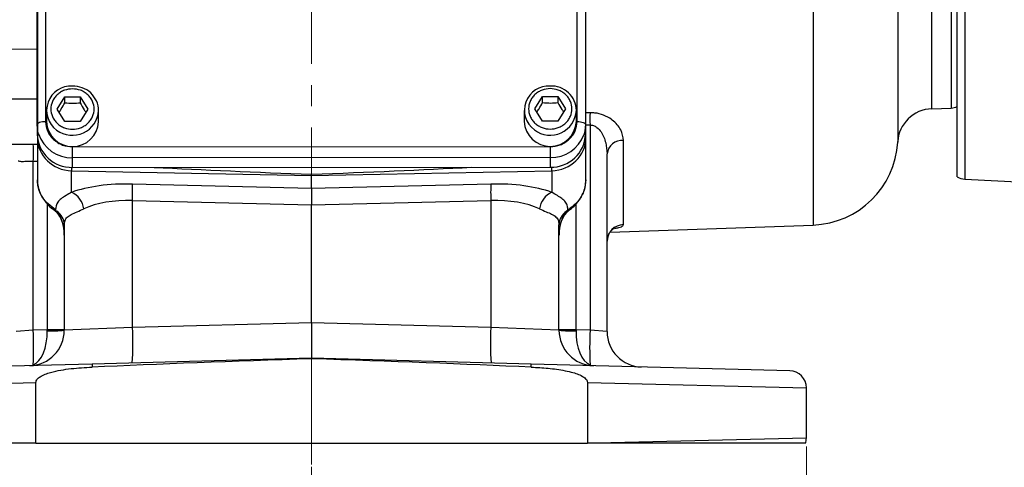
# Model space of a CAD drawing. Header units: inches. Extents: x 0.6 to 16.3, y 0.2 to 11.5.
# Tile 3 of 8: x 3 to 7.6, y 4.2 to 6.3. Entities that reach past the tile are written whole.
import ezdxf

# ---------------------------------------------------------------- set-up
doc = ezdxf.new("R2010")
doc.units = ezdxf.units.IN
doc.header["$MEASUREMENT"] = 0
doc.linetypes.add('CENTERX2', pattern=[0.8, 0.5, -0.1, 0.1, -0.1])
doc.styles.add('SLDTEXTSTYLE0', font='TXT', dxfattribs={"width": 0.75})
doc.dimstyles.new('SLDDIMSTYLE5', dxfattribs={"dimtxt": 0.137795, "dimasz": 0.14, "dimexe": 0, "dimexo": 0.0625, "dimgap": 0.034449, "dimtad": 0, "dimdec": 1, "dimlfac": 1.5, "dimrnd": 1e-09, "dimzin": 4, "dimdsep": 46, "dimtxsty": 'SLDTEXTSTYLE0', "dimblk1": 'CLOSED', "dimblk2": 'CLOSED', "dimsah": 1, "dimcen": 0.09, "dimadec": 0, "dimazin": 1, "dimtfac": 1, "dimtdec": 1, "dimtofl": 0, "dimtmove": 0, "dimatfit": 3, "dimldrblk": 'CLOSED', "dimfxl": 0, "dimfrac": 2, "dimtolj": 1, "dimtzin": 12, "dimarcsym": 0})

# ---------------------------------------------------------------- blocks, each defined once
blk = doc.blocks.new('_Closed')
at = {"color": 0, "linetype": 'ByBlock', "lineweight": -2}
for p, q in [((-1, 0.166667), (0, 0)), ((-1, 0.166667), (-1, -0.166667)), ((0, 0), (-1, -0.166667)), ((0, 0), (-1, 0))]:
    blk.add_line(p, q, dxfattribs=at)
blk = doc.blocks.new('_D_10')
at = {"color": 7, "linetype": 'Continuous', "lineweight": 0}
for p, q in [((2.0194, 4.2709), (2.0194, 3.8529)), ((6.6861, 4.2709), (6.6861, 3.8529)), ((5.6747, 4.0907), (5.6327, 4.0907)), ((5.6327, 4.0907), (5.6327, 3.8719)), ((5.9801, 4.0907), (6.0221, 4.0907)), ((6.0221, 4.0907), (6.0221, 3.8719)), ((2.0194, 3.8922), (5.5119, 3.8922)), ((5.6327, 3.8719), (5.6747, 3.8719)), ((6.0221, 3.8719), (5.9801, 3.8719)), ((6.6861, 3.8922), (6.1429, 3.8922))]:
    blk.add_line(p, q, dxfattribs=at)
at = {"color": 7, "linetype": 'Continuous', "lineweight": 18, "xscale": 0.14, "yscale": 0.14, "rotation": 180.0000000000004}
blk.add_blockref('_Closed', (2.0194, 3.8922, 0.2381), dxfattribs=at)
at = {"color": 7, "linetype": 'Continuous', "lineweight": 18, "xscale": 0.14, "yscale": 0.14}
blk.add_blockref('_Closed', (6.6861, 3.8922, 0.2381), dxfattribs=at)
at = {"color": 7, "linetype": 'Continuous', "lineweight": 18, "char_height": 0.1378, "attachment_point": 1, "style": 'SLDTEXTSTYLE0'}
for s, insert in [('178', (5.6747, 4.0496)), ('7.0', (5.7001, 3.8434))]:
    blk.add_mtext(s, dxfattribs=dict(at, insert=insert))

msp = doc.modelspace()

# ---------------------------------------------------------------- linework, layer by layer
at = {"color": 7, "linetype": 'CENTERX2', "lineweight": 18}
for p, q in [((4.3528, 3.6748), (4.3528, 10.3678)), ((4.3528, 4.6856), (4.3528, 3.6748))]:
    msp.add_line(p, q, dxfattribs=at)
at = {"color": 7, "linetype": 'Continuous', "lineweight": 25}
for p, q in [((7.3981, 5.5423), (7.3981, 9.029)), ((3.0977, 6.7355), (3.0981, 5.8019)), ((5.6048, 5.8028), (5.6044, 6.7364)), ((3.0581, 5.7876), (3.0577, 6.7212)), ((5.6444, 6.7221), (5.6448, 5.7885)), ((3.0577, 6.6758), (3.0581, 5.7422)), ((3.0594, 6.6696), (3.0594, 5.7254)), ((5.6461, 5.7254), (5.6461, 6.6696)), ((3.1528, 5.8617), (3.1888, 5.9199)), ((3.1888, 5.9199), (3.2608, 5.9199)), ((3.1888, 5.8913), (3.1888, 5.9199)), ((3.2608, 5.9199), (3.2968, 5.8617)), ((3.2608, 5.9199), (3.2608, 5.8913)), ((5.4061, 5.8625), (5.4421, 5.9207)), ((5.4421, 5.9207), (5.5141, 5.9207)), ((5.4421, 5.892), (5.4421, 5.9207)), ((5.5141, 5.9207), (5.5501, 5.8625)), ((5.5141, 5.9207), (5.5141, 5.892)), ((3.1014, 5.8541), (3.1014, 5.802)), ((3.1888, 5.8035), (3.1528, 5.8617)), ((3.2968, 5.8617), (3.2608, 5.8035)), ((3.3481, 5.802), (3.3481, 5.8541)), ((5.3548, 5.8548), (5.3548, 5.8028)), ((5.4421, 5.8043), (5.4061, 5.8625)), ((5.5501, 5.8625), (5.5141, 5.8043)), ((5.6014, 5.8028), (5.6014, 5.8548)), ((7.2774, 5.8631), (7.3689, 5.8663)), ((3.0581, 5.7876), (3.0581, 5.7422)), ((3.2608, 5.8035), (3.1888, 5.8035)), ((5.5141, 5.8043), (5.4421, 5.8043)), ((5.6448, 5.7885), (5.6448, 5.7431)), ((5.6657, 5.7867), (5.6657, 4.819)), ((3.0594, 5.7226), (3.0594, 5.6211)), ((5.6461, 5.6211), (5.6461, 5.7254)), ((5.8233, 5.3168), (5.8233, 5.7139)), ((3.2248, 5.6837), (5.4781, 5.6845)), ((3.0594, 5.6211), (3.0594, 5.5277)), ((5.4782, 5.6328), (3.2248, 5.6321)), ((3.2248, 5.5867), (3.2248, 5.6321)), ((5.4782, 5.6328), (5.4782, 5.5874)), ((5.6461, 5.5277), (5.6461, 5.6211)), ((5.7461, 4.8126), (5.7461, 5.6512)), ((3.0399, 4.819), (3.0399, 5.616)), ((3.2248, 5.5867), (5.4782, 5.5874)), ((3.2203, 5.5709), (4.3528, 5.5482)), ((3.2203, 5.469), (3.2203, 5.5709)), ((4.3528, 5.5482), (5.4853, 5.5709)), ((4.3528, 5.5482), (4.3528, 5.554)), ((4.3528, 5.4876), (4.3528, 5.5482)), ((5.4853, 5.5709), (5.4853, 5.469)), ((7.4339, 5.5317), (7.7132, 5.5171)), ((4.3528, 5.4876), (3.5078, 5.5079)), ((5.1977, 5.5079), (4.3528, 5.4876)), ((4.3528, 5.4876), (4.3528, 5.4099)), ((3.1439, 5.3862), (3.1028, 5.4205)), ((3.5078, 5.4301), (4.3528, 5.4099)), ((3.5078, 4.8312), (3.5078, 5.4301)), ((4.3528, 5.4099), (5.1977, 5.4301)), ((4.3528, 4.8533), (4.3528, 5.4099)), ((5.1977, 5.4301), (5.1977, 4.8312)), ((3.1501, 5.3798), (3.1439, 5.3862)), ((5.5616, 5.3862), (5.5554, 5.3798)), ((3.1861, 5.3158), (3.1861, 4.8186)), ((5.5194, 4.8186), (5.5194, 5.3158)), ((5.7604, 5.2815), (6.7185, 5.3149)), ((3.5078, 4.8312), (3.1861, 4.8186)), ((4.3528, 4.8533), (3.5078, 4.8312)), ((4.3528, 4.8533), (4.3528, 4.6868)), ((5.1977, 4.8312), (4.3528, 4.8533)), ((5.5194, 4.8186), (5.1977, 4.8312)), ((3.0399, 4.819), (2.9594, 4.8126)), ((3.1057, 4.8207), (3.0399, 4.819)), ((3.1861, 4.8207), (3.1057, 4.8207)), ((5.5999, 4.8207), (5.5194, 4.8207)), ((5.6657, 4.819), (5.5999, 4.8207)), ((5.7461, 4.8126), (5.6657, 4.819)), ((3.3179, 4.6597), (2.0973, 4.6277)), ((4.3528, 4.6868), (3.3179, 4.6597)), ((4.3528, 4.6845), (4.3528, 4.6868)), ((5.3877, 4.6597), (4.3528, 4.6868)), ((6.6082, 4.6277), (5.3877, 4.6597)), ((2.0194, 4.5477), (3.052, 4.5731)), ((3.052, 4.2859), (3.052, 4.5731)), ((5.6535, 4.5731), (5.6535, 4.2859)), ((5.6535, 4.5731), (6.6861, 4.5477)), ((6.6861, 4.3103), (6.6861, 4.5477)), ((3.008, 4.2859), (2.0194, 4.3103)), ((3.052, 4.2859), (3.008, 4.2859)), ((3.052, 4.2859), (5.6535, 4.2859)), ((5.6976, 4.2859), (5.6535, 4.2859)), ((6.6861, 4.3103), (5.6976, 4.2859))]:
    msp.add_line(p, q, dxfattribs=at)
at = {"color": 8, "linetype": 'Continuous', "lineweight": 25}
for p, q in [((7.1168, 8.8657), (7.1168, 5.7056)), ((6.7185, 7.2857), (6.7185, 5.3149)), ((7.2774, 5.8631), (7.2774, 7.2857)), ((7.3689, 7.2857), (7.3689, 5.8663)), ((7.4339, 7.2857), (7.4339, 5.5317)), ((3.0579, 6.1419), (2.8833, 6.1437)), ((2.8833, 5.9103), (3.058, 5.9103)), ((5.6657, 5.8441), (5.6461, 5.8438)), ((5.6461, 5.7864), (5.6657, 5.7867)), ((3.0594, 5.6939), (3.0399, 5.6945)), ((3.0399, 5.616), (3.0594, 5.6154)), ((3.1057, 5.4139), (3.1057, 4.8207)), ((5.5999, 4.8207), (5.5999, 5.4142))]:
    msp.add_line(p, q, dxfattribs=at)
at = {"color": 7, "linetype": 'Continuous', "lineweight": 25, "flags": 128}
for points in [[(3.0981, 5.8019), (3.0903, 5.8017), (3.0828, 5.8008), (3.0759, 5.7995), (3.0698, 5.7977), (3.0648, 5.7956), (3.0611, 5.7931), (3.0589, 5.7904), (3.0581, 5.7876)], [(3.0648, 5.7441), (3.0613, 5.7572), (3.0581, 5.7876)], [(5.6048, 5.8028), (5.6126, 5.8025), (5.6201, 5.8017), (5.627, 5.8004), (5.6331, 5.7986), (5.638, 5.7964), (5.6417, 5.794), (5.644, 5.7913), (5.6448, 5.7885)], [(5.6448, 5.7885), (5.6416, 5.7581), (5.6367, 5.7406)], [(3.2248, 5.6321), (3.2248, 5.6356), (3.2248, 5.6404), (3.2248, 5.6463), (3.2248, 5.6531), (3.2248, 5.6606), (3.2248, 5.6683), (3.2248, 5.6762), (3.2248, 5.6837)], [(5.4781, 5.6845), (5.4782, 5.6769), (5.4782, 5.6691), (5.4782, 5.6613), (5.4782, 5.6539), (5.4782, 5.6471), (5.4782, 5.6412), (5.4782, 5.6363), (5.4782, 5.6328)]]:
    msp.add_lwpolyline(points, dxfattribs=at)
at = {"color": 8, "linetype": 'Continuous', "lineweight": 25, "flags": 128}
for points in [[(3.1028, 5.4205), (3.1013, 5.4189), (3.1012, 5.4187)], [(5.6028, 5.4205), (5.6042, 5.4189), (5.6043, 5.4187)], [(3.1439, 5.3862), (3.1394, 5.3855), (3.1361, 5.3866)], [(5.5616, 5.3862), (5.5662, 5.3855), (5.5695, 5.3866), (5.5695, 5.3866)]]:
    msp.add_lwpolyline(points, dxfattribs=at)
at = {"color": 7, "linetype": 'Continuous', "lineweight": 25}
for centre, radius, start, end in [((3.2174, 5.855), 0.1145, 86.3274, 233.9554), ((3.2298, 5.851), 0.1183, 1.4731, 92.4617), ((5.4708, 5.8558), 0.1145, 86.3274, 233.9554), ((5.4832, 5.8518), 0.1183, 1.4731, 92.4617), ((7.2832, 5.6965), 0.1667, 92, 176.8883), ((7.3661, 5.9463), 0.08, 272, 293.5782), ((7.3626, 5.8154), 1.6971, 179.0308, 180.9692), ((3.2248, 5.8084), 0.1235, 182.9753, 357.0247), ((5.4781, 5.8092), 0.1235, 182.9753, 357.0247), ((3.2194, 5.748), 0.1614, 182.0579, 271.9188), ((5.4835, 5.7488), 0.1614, 268.1193, 357.988), ((5.8178, 5.6419), 0.0723, 85.6248, 172.5959), ((2.1931, 5.6552), 0.8477, 357.3474, 2.6526), ((6.7041, 5.728), 0.4133, 272, 356.8883), ((7.4381, 5.6116), 0.08, 240, 267), ((2.3545, 5.469), 1.154, 358.0694, 1.9306), ((6.3511, 5.469), 1.154, 178.0694, 181.9306), ((3.1787, 5.3781), 0.1, 7.5632, 65.4088), ((5.5269, 5.3781), 0.1, 114.5912, 172.4368), ((3.1096, 5.3149), 0.0765, 0.6541, 57.999), ((5.5959, 5.3149), 0.0765, 122.001, 179.3459), ((5.8254, 5.2375), 0.0793, 91.5042, 179.5403), ((2.3121, 4.7583), 1.1979, 355.5123, 3.4878), ((6.3934, 4.7583), 1.1979, 176.5122, 184.4877), ((3.0194, 4.8186), 0.1667, 271.5, 0), ((1.3076, 4.742), 1.734, 357.1282, 2.5429), ((3.1253, 5.6032), 0.787, 268.5721, 274.4279), ((5.6861, 4.8186), 0.1667, 180, 268.5), ((5.5802, 5.6032), 0.787, 265.5721, 271.4279), ((7.398, 4.742), 1.734, 177.4571, 182.8718), ((5.9128, 4.8126), 0.1667, 180, 268.5), ((3.0456, 4.6954), 0.0408, 261.1732, 281.8268), ((3.3839, 4.6486), 0.0669, 170.4914, 183.0705), ((5.3217, 4.6486), 0.0669, 356.9295, 9.5086), ((5.6599, 4.6954), 0.0408, 258.1732, 278.8268), ((6.6061, 4.5477), 0.08, 0, 88.5), ((6.6061, 4.3103), 0.08, 342.2926, 0)]:
    msp.add_arc(centre, radius, start, end, dxfattribs=at)
at = {"color": 8, "linetype": 'Continuous', "lineweight": 25}
for centre, radius, start, end in [((3.2244, 5.8616), 0.1239, 233.1554, 356.5096), ((5.4777, 5.8624), 0.1239, 233.1554, 356.5096), ((3.2205, 5.7962), 0.1642, 198.5191, 271.5111), ((5.4811, 5.7989), 0.1661, 268.9752, 339.45), ((5.6341, 5.7251), 0.012, 1.3192, 31.8079), ((3.4836, 5.5927), 0.2643, 181.2893, 184.7221), ((5.2028, 5.5938), 0.2834, 355.3782, 358.7563), ((3.148, 5.3884), 0.00892, 230.4734, 283.8622), ((5.5575, 5.3884), 0.00892, 256.1343, 309.5604)]:
    msp.add_arc(centre, radius, start, end, dxfattribs=at)
at = {"color": 7, "linetype": 'Continuous', "lineweight": 25}
for centre, major_axis, ratio, start_param, end_param in [((3.2261, 5.7265), (0.1665, 0.0084), 0.933273, 3.094443, 4.630333), ((5.4794, 5.7265), (0.1665, -0.0084), 0.933273, 4.794445, 6.330335), ((4.736, 5.6152), (2.2923, -0.0747), 0.032567, 4.199576, 4.545488), ((3.9696, 5.6152), (2.2923, 0.0747), 0.032567, 4.87929, 5.230248), ((3.5223, 5.3475), (0.4166, -0.0183), 0.383235, 1.622509, 2.398549), ((5.1832, 5.3475), (0.4166, 0.0183), 0.383235, 0.743044, 1.519084), ((3.5194, 5.2698), (0.3332, -0.0202), 0.478472, 1.634733, 2.410774), ((5.1861, 5.2698), (0.3332, 0.0202), 0.478472, 0.730819, 1.506859), ((3.1028, 5.2676), (0, 0.1363), 0.611254, 4.712389, 5.678453), ((5.6028, 5.2676), (0, 0.1363), 0.611254, 0.604732, 1.570796), ((3.0194, 4.8186), (-0.0044, 0.1666), 0.517444, 3.324308, 4.686209), ((3.1028, 4.8208), (-0.0022, 0.1667), 0.017441, 4.686437, 4.711704), ((5.6861, 4.8186), (0.0044, 0.1666), 0.517444, 1.596976, 2.958877), ((5.6028, 4.8208), (0.0022, 0.1667), 0.017441, 1.571481, 1.596748), ((5.0794, 4.6258), (-3.0561, -0.08), 0.026168, 4.951764, 5.326342), ((3.6261, 4.6258), (-3.0561, 0.08), 0.026168, 4.098436, 4.473014)]:
    msp.add_ellipse(centre, major_axis=major_axis, ratio=ratio, start_param=start_param, end_param=end_param, dxfattribs=at)
for points, knots in [([(3.2248, 5.9569), (3.2376, 5.9557), (3.2573, 5.9537), (3.2811, 5.9418), (3.2974, 5.9295), (3.3107, 5.9143), (3.323, 5.8921), (3.3292, 5.8617), (3.323, 5.8313), (3.3107, 5.8091), (3.2974, 5.7939), (3.2811, 5.7815), (3.2573, 5.77), (3.2248, 5.7642), (3.1922, 5.77), (3.1684, 5.7815), (3.1521, 5.7939), (3.1389, 5.8091), (3.1266, 5.8313), (3.1203, 5.8617), (3.1266, 5.8921), (3.1389, 5.9143), (3.1521, 5.9295), (3.1684, 5.9418), (3.1922, 5.9537), (3.2119, 5.9557), (3.2248, 5.9569)], [0, 0, 0, 0, 0.059864, 0.09209, 0.125, 0.15791, 0.190136, 0.25, 0.309864, 0.34209, 0.375, 0.40791, 0.440136, 0.5, 0.559864, 0.59209, 0.625, 0.65791, 0.690136, 0.75, 0.809864, 0.84209, 0.875, 0.90791, 0.940136, 1, 1, 1, 1]), ([(5.4781, 5.9577), (5.4909, 5.9564), (5.5107, 5.9545), (5.5344, 5.9426), (5.5507, 5.9303), (5.564, 5.9151), (5.5763, 5.8929), (5.5826, 5.8625), (5.5763, 5.8321), (5.564, 5.8099), (5.5507, 5.7947), (5.5344, 5.7823), (5.5107, 5.7708), (5.4781, 5.765), (5.4455, 5.7708), (5.4218, 5.7823), (5.4055, 5.7947), (5.3922, 5.8099), (5.3799, 5.8321), (5.3736, 5.8625), (5.3799, 5.8929), (5.3922, 5.9151), (5.4055, 5.9303), (5.4218, 5.9426), (5.4455, 5.9545), (5.4653, 5.9564), (5.4781, 5.9577)], [0, 0, 0, 0, 0.059864, 0.09209, 0.125, 0.15791, 0.190136, 0.25, 0.309864, 0.34209, 0.375, 0.40791, 0.440136, 0.5, 0.559864, 0.59209, 0.625, 0.65791, 0.690136, 0.75, 0.809864, 0.84209, 0.875, 0.90791, 0.940136, 1, 1, 1, 1]), ([(3.1619, 5.8469), (3.1653, 5.8519), (3.1743, 5.8651), (3.1832, 5.8812), (3.1888, 5.8913)], [0, 0, 0, 0, 0.376375, 1, 1, 1, 1]), ([(3.1888, 5.8913), (3.2016, 5.8902), (3.2257, 5.8883), (3.2496, 5.8903), (3.2608, 5.8913)], [0, 0, 0, 0, 0.534747, 1, 1, 1, 1]), ([(3.2608, 5.8913), (3.2672, 5.8797), (3.2762, 5.8636), (3.2851, 5.8505), (3.2876, 5.8468)], [0, 0, 0, 0, 0.718831, 1, 1, 1, 1]), ([(5.4153, 5.8477), (5.4186, 5.8526), (5.4276, 5.8659), (5.4365, 5.882), (5.4421, 5.892)], [0, 0, 0, 0, 0.376375, 1, 1, 1, 1]), ([(5.4421, 5.892), (5.455, 5.891), (5.479, 5.889), (5.503, 5.8911), (5.5141, 5.892)], [0, 0, 0, 0, 0.534747, 1, 1, 1, 1]), ([(5.5141, 5.892), (5.5205, 5.8804), (5.5295, 5.8643), (5.5384, 5.8513), (5.5409, 5.8476)], [0, 0, 0, 0, 0.718831, 1, 1, 1, 1]), ([(5.8233, 5.7139), (5.8209, 5.7306), (5.8173, 5.756), (5.795, 5.7881), (5.7787, 5.8039), (5.7576, 5.8198), (5.7322, 5.8338), (5.6954, 5.8434), (5.6734, 5.8439), (5.6657, 5.8441)], [0, 0, 0, 0, 0.281, 0.426315, 0.571417, 0.588222, 0.767187, 0.91801, 1, 1, 1, 1]), ([(3.0981, 5.8019), (3.0998, 5.7871), (3.1024, 5.7642), (3.1182, 5.7367), (3.1346, 5.7177), (3.1549, 5.7025), (3.1844, 5.6877), (3.2089, 5.6853), (3.2248, 5.6837)], [0, 0, 0, 0, 0.239457, 0.368361, 0.5, 0.631639, 0.760543, 1, 1, 1, 1]), ([(5.4781, 5.6845), (5.4941, 5.6861), (5.5186, 5.6885), (5.5481, 5.7033), (5.5684, 5.7186), (5.5847, 5.7375), (5.6005, 5.765), (5.6031, 5.7879), (5.6048, 5.8028)], [0, 0, 0, 0, 0.239457, 0.368361, 0.5, 0.631639, 0.760543, 1, 1, 1, 1]), ([(5.6657, 5.7867), (5.6697, 5.7865), (5.6797, 5.7859), (5.6903, 5.7807), (5.7047, 5.7705), (5.7248, 5.7466), (5.7423, 5.7034), (5.7448, 5.6684), (5.7461, 5.6512)], [0, 0, 0, 0, 0.0619489, 0.1567452, 0.1850957, 0.353468, 0.6816508, 1, 1, 1, 1]), ([(2.9689, 5.618), (2.9695, 5.6177), (2.9743, 5.6152), (2.9814, 5.6146), (2.9955, 5.6148), (3.012, 5.6164), (3.0306, 5.6161), (3.0399, 5.616)], [0, 0, 0, 0, 0.047304, 0.355365, 0.366674, 0.683379, 1, 1, 1, 1]), ([(3.1028, 5.4205), (3.0942, 5.4314), (3.0749, 5.4557), (3.0614, 5.4936), (3.0599, 5.5188), (3.0594, 5.5277)], [0, 0, 0, 0, 0.342388, 0.768147, 1, 1, 1, 1]), ([(5.6038, 5.4191), (5.608, 5.4239), (5.62, 5.4376), (5.6334, 5.4632), (5.6441, 5.4951), (5.6454, 5.5165), (5.6461, 5.5276)], [0, 0, 0, 0, 0.157906, 0.455536, 0.719926, 1, 1, 1, 1]), ([(3.0603, 5.5261), (3.0601, 5.5212), (3.0597, 5.5056), (3.066, 5.4797), (3.0785, 5.4502), (3.0911, 5.4298), (3.1001, 5.4205), (3.1016, 5.4189)], [0, 0, 0, 0, 0.125882, 0.400079, 0.672699, 0.944438, 1, 1, 1, 1]), ([(3.2203, 5.469), (3.2112, 5.4639), (3.1919, 5.453), (3.1704, 5.4388), (3.1496, 5.4188), (3.1462, 5.399), (3.1439, 5.3862)], [0, 0, 0, 0, 0.185606, 0.39549, 0.608382, 1, 1, 1, 1]), ([(5.5616, 5.3862), (5.5611, 5.3917), (5.5599, 5.4051), (5.5513, 5.4229), (5.535, 5.439), (5.5132, 5.4533), (5.4946, 5.4637), (5.4853, 5.469)], [0, 0, 0, 0, 0.161868, 0.389172, 0.619826, 0.808634, 1, 1, 1, 1]), ([(3.1016, 5.4191), (3.1034, 5.4168), (3.1114, 5.4062), (3.1237, 5.3957), (3.1341, 5.3882), (3.1361, 5.3867)], [0, 0, 0, 0, 0.180178, 0.838174, 1, 1, 1, 1]), ([(3.1861, 5.3158), (3.1867, 5.3228), (3.188, 5.337), (3.1991, 5.3527), (3.2181, 5.3655), (3.2445, 5.3767), (3.267, 5.3865), (3.2778, 5.3912)], [0, 0, 0, 0, 0.193788, 0.392776, 0.597116, 0.80657, 1, 1, 1, 1]), ([(5.4277, 5.3912), (5.4385, 5.3866), (5.4601, 5.3771), (5.4866, 5.3659), (5.5066, 5.3529), (5.5177, 5.3366), (5.5189, 5.3222), (5.5194, 5.3158)], [0, 0, 0, 0, 0.191641, 0.387772, 0.602568, 0.823877, 1, 1, 1, 1]), ([(5.6028, 5.4205), (5.602, 5.4197), (5.59, 5.4066), (5.5754, 5.3961), (5.5616, 5.3862)], [0, 0, 0, 0, 0.062586, 1, 1, 1, 1]), ([(5.5694, 5.3868), (5.5723, 5.3889), (5.5843, 5.3977), (5.5966, 5.4084), (5.6038, 5.4183), (5.6042, 5.4189)], [0, 0, 0, 0, 0.229416, 0.955128, 1, 1, 1, 1]), ([(3.1359, 5.3861), (3.1372, 5.3854), (3.1405, 5.3835), (3.1432, 5.3808), (3.1449, 5.3792)], [0, 0, 0, 0, 0.377272, 1, 1, 1, 1]), ([(3.1423, 5.3815), (3.1447, 5.3793), (3.1541, 5.3703), (3.1674, 5.3505), (3.1796, 5.3208), (3.1853, 5.2922), (3.1859, 5.2741), (3.1861, 5.2676)], [0, 0, 0, 0, 0.075402, 0.304226, 0.563017, 0.843319, 1, 1, 1, 1]), ([(5.5194, 5.2676), (5.5196, 5.2729), (5.52, 5.29), (5.5251, 5.3177), (5.5367, 5.3477), (5.5501, 5.3687), (5.56, 5.3784), (5.5632, 5.3815)], [0, 0, 0, 0, 0.1285319, 0.412286, 0.6724259, 0.8968792, 1, 1, 1, 1]), ([(5.5607, 5.3792), (5.5628, 5.3814), (5.5655, 5.3841), (5.5689, 5.386), (5.5695, 5.3863)], [0, 0, 0, 0, 0.816557, 1, 1, 1, 1]), ([(5.7468, 5.2399), (5.7467, 5.2424), (5.7462, 5.252), (5.7514, 5.2674), (5.7605, 5.2832), (5.771, 5.2938), (5.7795, 5.2995), (5.7837, 5.3014), (5.7835, 5.3013), (5.7834, 5.3013)], [0, 0, 0, 0, 0.072691, 0.287626, 0.474735, 0.641152, 0.789231, 0.923016, 1, 1, 1, 1]), ([(5.7461, 4.8126), (5.7462, 4.8082), (5.7463, 4.8037), (5.7462, 4.8059), (5.7462, 4.8059)], [0, 0, 0, 0, 0.999985, 1, 1, 1, 1]), ([(3.052, 4.5731), (3.0524, 4.5757), (3.0532, 4.5815), (3.06, 4.5911), (3.0815, 4.6075), (3.136, 4.6258), (3.2183, 4.64), (3.2841, 4.6434), (3.317, 4.645)], [0, 0, 0, 0, 0.027056, 0.060277, 0.120397, 0.308773, 0.65377, 1, 1, 1, 1]), ([(5.3885, 4.645), (5.4152, 4.6436), (5.4686, 4.6407), (5.5344, 4.6318), (5.5818, 4.6211), (5.6116, 4.6113), (5.6319, 4.6016), (5.6454, 4.5909), (5.6515, 4.5829), (5.6534, 4.5764), (5.6535, 4.5737), (5.6535, 4.5731)], [0, 0, 0, 0, 0.280993, 0.561694, 0.696633, 0.791001, 0.890791, 0.930743, 0.971061, 0.994448, 1, 1, 1, 1]), ([(3.008, 4.2859), (2.9568, 4.2859), (2.8582, 4.2859), (2.72, 4.2859), (2.593, 4.2859), (2.4754, 4.2859), (2.3691, 4.2859), (2.275, 4.2859), (2.1941, 4.2859), (2.128, 4.2859), (2.0769, 4.2859), (2.0444, 4.2859), (2.0264, 4.2859), (2.0243, 4.2859), (2.0232, 4.2859)], [0, 0, 0, 0, 0.092009, 0.1773373, 0.2629381, 0.3482681, 0.433634, 0.5192704, 0.6046383, 0.6904111, 0.7764556, 0.8622299, 0.9311149, 1, 1, 1, 1]), ([(6.6823, 4.2859), (6.6805, 4.2859), (6.6769, 4.2859), (6.6488, 4.2859), (6.6062, 4.2859), (6.5475, 4.2859), (6.4733, 4.2859), (6.3849, 4.2859), (6.2836, 4.2859), (6.1703, 4.2859), (6.0469, 4.2859), (5.9249, 4.2859), (5.8079, 4.2859), (5.7344, 4.2859), (5.6976, 4.2859)], [0, 0, 0, 0, 0.092005, 0.178274, 0.264818, 0.351087, 0.437327, 0.523844, 0.610082, 0.695958, 0.78211, 0.867984, 0.933992, 1, 1, 1, 1])]:
    msp.add_open_spline(points, degree=3, knots=knots, dxfattribs=at)
at = {"color": 8, "linetype": 'Continuous', "lineweight": 25}
for points, knots in [([(3.0399, 5.6945), (3.022, 5.6948), (2.9874, 5.6955), (2.9483, 5.6939), (2.9318, 5.695), (2.928, 5.6952)], [0, 0, 0, 0, 0.4499236, 0.8732535, 1, 1, 1, 1]), ([(5.6461, 5.5277), (5.6444, 5.5107), (5.6409, 5.477), (5.6208, 5.4414), (5.606, 5.4243), (5.6028, 5.4205)], [0, 0, 0, 0, 0.440119, 0.877499, 1, 1, 1, 1]), ([(5.7838, 5.2998), (5.7899, 5.3009), (5.8083, 5.304), (5.8209, 5.31), (5.8227, 5.315), (5.8233, 5.3168)], [0, 0, 0, 0, 0.24007, 0.724209, 1, 1, 1, 1])]:
    msp.add_open_spline(points, degree=3, knots=knots, dxfattribs=at)

# ---------------------------------------------------------------- dimensions: what is measured, and where the dimension line sits
at = {"color": 7, "linetype": 'Continuous', "lineweight": 18}
dim = msp.add_linear_dim(base=(6.6861, 3.8922), p1=(2.0194, 4.3103), p2=(6.6861, 4.3103), dimstyle='SLDDIMSTYLE5', dxfattribs=at)
dim.commit()
dim.dimension.update_dxf_attribs({"geometry": '_D_10', "text_midpoint": (5.8274, 3.8922), "dimtype": 160})

doc.saveas('drawing.dxf')
